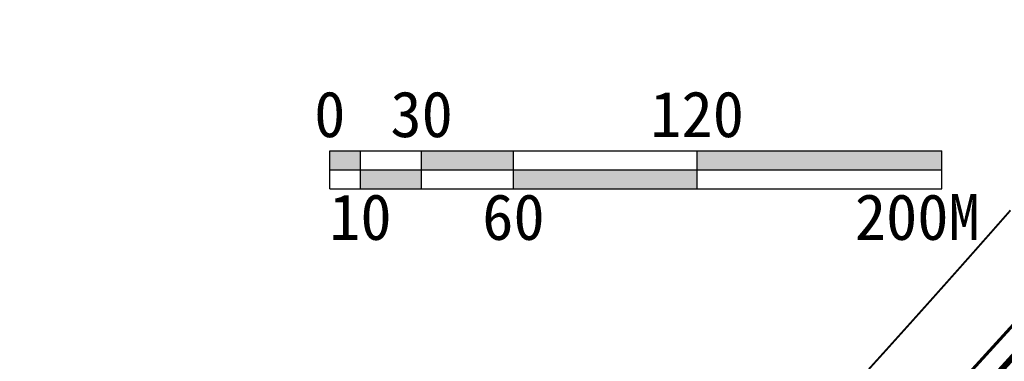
# Model space of a CAD drawing. Extents: x 38389316 to 38391210, y 2479116 to 2480543.
# Tile 59 of 64: x 38390470 to 38390792, y 2480151 to 2480262. Entities that reach past the tile are written whole.
import ezdxf
from ezdxf.enums import TextEntityAlignment as Align

# ---------------------------------------------------------------- set-up
doc = ezdxf.new("R2010")
doc.units = 0
doc.header["$LTSCALE"] = 2
doc.linetypes.add('DASH', pattern=[0.35, 0.25, -0.1])
doc.linetypes.add('TUNNELMIDLINE', pattern=[8, 6, -2])
doc.layers.add('1_railway', color=250, linetype='CONTINUOUS', lineweight=13)
doc.layers.add('30米环保线', color=170, linetype='CONTINUOUS')
doc.layers.add('图框', color=7, linetype='CONTINUOUS')
doc.styles.add('图廓-黑体', font='simhei.ttf')

# ---------------------------------------------------------------- blocks, each defined once
blk = doc.blocks.new('A$C490D5805')
at = {"layer": '图框'}
h = blk.add_hatch(color=256, dxfattribs=at)
h.paths.add_polyline_path([(15.61, 26.29), (15.61, 32.47), (5.61, 32.47), (5.61, 26.29)])
h.paths.add_polyline_path([(15.61, 26.29), (15.61, 20.1), (35.61, 20.1), (35.61, 26.29)])
h.paths.add_polyline_path([(65.61, 26.29), (65.61, 32.47), (35.61, 32.47), (35.61, 26.29)])
h.paths.add_polyline_path([(125.61, 20.1), (125.61, 26.29), (65.61, 26.29), (65.61, 20.1)])
blk.add_hatch(color=256, dxfattribs=at).paths.add_polyline_path([(205.61, 26.29), (205.61, 32.47), (125.61, 32.47), (125.61, 26.29)])
for p, q in [((5.61, 32.47), (205.61, 32.47)), ((5.61, 20.1), (5.61, 32.47)), ((15.61, 20.1), (15.61, 32.47)), ((35.61, 20.1), (35.61, 32.47)), ((65.61, 20.1), (65.61, 32.47)), ((125.61, 20.1), (125.61, 32.47)), ((205.61, 20.1), (205.61, 32.47)), ((5.61, 26.29), (205.61, 26.29)), ((5.61, 20.1), (205.61, 20.1))]:
    blk.add_line(p, q, dxfattribs=at)
at = {"layer": '图框', "style": '图廓-黑体'}
for s, p in [('0', (5.61, 32.47)), ('30', (35.61, 32.47)), ('120', (125.61, 32.47))]:
    blk.add_text(s, height=15, dxfattribs=at).set_placement(p, align=Align.BOTTOM_CENTER)
for s, p in [('10', (15.61, 18.41)), ('60', (65.61, 18.41)), ('200M', (197.54, 18.41))]:
    blk.add_text(s, height=15, dxfattribs=at).set_placement(p, align=Align.TOP_CENTER)

msp = doc.modelspace()

# ---------------------------------------------------------------- linework, layer by layer
at = {"layer": '1_railway', "color": 8, "lineweight": 0, "ltscale": 500, "const_width": 1}
for points in [[(38391048.977, 2480465.311), (38390816.093, 2480185.71, -0.0235095), (38390489.419, 2479849.197), (38389920.649, 2479300.802, 0.0048692), (38389850.092, 2479233.811, 0.0048692)], [(38391067.197, 2480465.311), (38390826.721, 2480176.594, -0.0235148), (38390499.066, 2479839.051), (38389930.278, 2479290.639, 0.0041485), (38389870.249, 2479233.811, 0.0041485)]]:
    msp.add_lwpolyline(points, format="xyb", dxfattribs=at)
at = {"layer": '1_railway', "color": 8, "linetype": 'DASH', "lineweight": 0, "ltscale": 200, "const_width": 2}
msp.add_lwpolyline([(38391058.087, 2480465.311), (38390821.407, 2480181.152, -0.0235121), (38390494.243, 2479844.124), (38389925.463, 2479295.72, 0.0045096), (38389860.163, 2479233.811, 0.0045096)], format="xyb", dxfattribs=at)
at = {"layer": '30米环保线', "color": 202, "linetype": 'TUNNELMIDLINE', "ltscale": 2, "const_width": 0.6}
msp.add_lwpolyline([(38390794.191, 2480200.06), (38390787.627, 2480192.602), (38390781.047, 2480185.159), (38390774.45, 2480177.73), (38390767.837, 2480170.316), (38390761.208, 2480162.917), (38390754.562, 2480155.533), (38390747.899, 2480148.163)], dxfattribs=at)

# ---------------------------------------------------------------- block references
at = {"layer": '图框'}
msp.add_blockref('A$C490D5805', (38390566.196, 2480186.974), dxfattribs=at)

doc.saveas('drawing.dxf')
